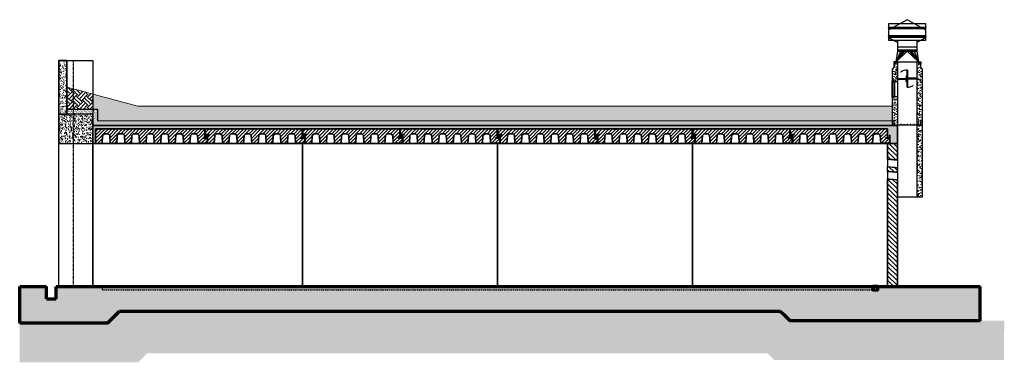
# Model space of a CAD drawing. Header units: inches. Extents: x -1088 to 2672, y -855 to 398.
# Tile 3 of 5: x -18 to 1194, y -93 to 328. Entities that reach past the tile are written whole.
import ezdxf

# ---------------------------------------------------------------- set-up
doc = ezdxf.new("R2010")
doc.units = ezdxf.units.IN
doc.header["$MEASUREMENT"] = 0
doc.linetypes.add('Dash', pattern=[0.25, 0.125, -0.125])
doc.linetypes.add('HIDDEN2', pattern=[0.1875, 0.125, -0.0625])
for name, color, linetype in [('M-DETL-HVY', 4, 'Continuous'), ('M-DETL-LIGHT', 8, 'Continuous'), ('M-DETL-MEDM', 3, 'Continuous'), ('M-DETL-PATT', 1, 'Continuous'), ('S-BEAM-CONC', 13, 'Continuous'), ('S-COLS-CONC', 13, 'Continuous'), ('S-CONC-PATT', 8, 'Continuous'), ('S-EARTH', 8, 'Continuous'), ('S-FLOR-HDLN', 1, 'HIDDEN2'), ('S-GRVL', 8, 'Continuous'), ('S-WALL-HDLN', 1, 'Dash')]:
    doc.layers.add(name, color=color, linetype=linetype)
doc.layers.add('M-SECT-PATT', color=9, linetype='Continuous', lineweight=18, true_color=0x808080)
for name, color, linetype, lineweight in [('S-FLOR-FTPT', 4, 'Continuous', 70), ('S-ROOF-OTLN', 3, 'Continuous', 35), ('S-ROOF-PATT', 8, 'Continuous', 18), ('S-WALL-FULL-EXTR', 4, 'Continuous', 35), ('S-WALL-PATT', 8, 'Continuous', 18), ('S-WALL-PCST', 4, 'Continuous', 35)]:
    doc.layers.add(name, color=color, linetype=linetype, lineweight=lineweight)
pattern_1 = [(50, (-1094.6906, 5609.4395), (7.172602, -0.6275213), [0.75, -8.25]), (355, (-1094.6906, 5609.4395), (-1.387513, 7.521921), [0.6, -6.6]), (100.45144, (-1094.093, 5609.387), (5.7850885, 6.8944), [0.637402, -7.011421]), (46.1842, (-1094.691, 5611.4395), (10.672413, -1.655193), [1.125, -12.375]), (96.63564, (-1093.801, 5611.302), (9.34662, 9.741186), [0.956103, -10.517138]), (351.18416, (-1094.691, 5611.44), (9.34662, 9.741186), [0.9, -9.9]), (21, (-1093.6906, 5610.9395), (5.9690705, -4.026189), [0.75, -8.25]), (326, (-1093.6906, 5610.9395), (2.433153, 7.2515), [0.6, -6.6]), (71.45144, (-1093.193, 5610.604), (8.402224, 3.2253115), [0.637402, -7.011421]), (37.5, (-1094.6906, 5609.4395), (0.1215986, 3.3289385), [0, -6.52, 0, -6.7, 0, -6.625]), (7.5, (-1094.6906, 5609.4395), (2.6306954, 3.9441171), [0, -3.82, 0, -6.37, 0, -2.525]), (327.5, (-1096.9206, 5609.4395), (5.3382244, -0.2255487), [0, -2.5, 0, -7.8, 0, -10.35]), (317.5, (-1097.9206, 5609.4395), (5.8318617, 1.00105), [0, -3.25, 0, -5.18, 0, -7.35])]
pattern_2 = [(50, (0, 0), (7.172602, -0.62752), [0.75, -8.25]), (355, (0, 0), (-1.387513, 7.52192), [0.6, -6.6]), (100.45144, (0.598, -0.052), (5.78509, 6.8944), [0.6374, -7.01142]), (46.1842, (0, 2), (10.672413, -1.65519), [1.125, -12.375]), (96.6356, (0.889, 1.862), (9.34662, 9.74119), [0.9561, -10.51714]), (351.1842, (0, 2), (9.34662, 9.74119), [0.9, -9.9]), (21, (1, 1.5), (5.96907, -4.02619), [0.75, -8.25]), (326, (1, 1.5), (2.433153, 7.2515), [0.6, -6.6]), (71.45144, (1.4974, 1.1645), (8.402224, 3.22531), [0.6374, -7.01142]), (37.5, (0, 0), (0.1215986, 3.3289385), [0, -6.52, 0, -6.7, 0, -6.625]), (7.5, (0, 0), (2.630695, 3.944117), [0, -3.82, 0, -6.37, 0, -2.525]), (327.5, (-2.23, 0), (5.3382244, -0.225549), [0, -2.5, 0, -7.8, 0, -10.35]), (317.5, (-3.23, 0), (5.831862, 1.00105), [0, -3.25, 0, -5.18, 0, -7.35])]

# ---------------------------------------------------------------- blocks, each defined once
blk = doc.blocks.new('Roof Section 1')
at = {"layer": 'S-ROOF-OTLN'}
h = blk.add_hatch(dxfattribs=at)
h.set_pattern_fill('ANSI31', color=8, scale=24)
h.set_pattern_definition([(45, (-485.7646, 320.3283), (-2.12132, 2.12132), [])])
edge = h.paths.add_edge_path()
edge.add_line((119.4, 0), (0, 0))
edge.add_line((0, 0), (0, -6.8))
edge.add_line((0, -6.8), (5, -6.8))
edge.add_line((5, -6.8), (5, -6.9))
edge.add_arc((4.8, -6.9), 0.25, -90, 0, ccw=False)
edge.add_line((4.8, -7.1), (3, -7.1))
edge.add_line((3, -7.1), (3, -18))
edge.add_line((3, -18), (11.2, -18))
edge.add_line((11.2, -18), (11.8, -8.1))
edge.add_line((11.8, -8.1), (13.9, -6))
edge.add_line((13.9, -6), (18.6, -6))
edge.add_line((18.6, -6), (20.7, -8.1))
edge.add_line((20.7, -8.1), (21.2, -18))
edge.add_line((21.2, -18), (29.2, -18))
edge.add_line((29.2, -18), (29.8, -8.1))
edge.add_line((29.8, -8.1), (31.9, -6))
edge.add_line((31.9, -6), (36.6, -6))
edge.add_line((36.6, -6), (38.7, -8.1))
edge.add_line((38.7, -8.1), (39.2, -18))
edge.add_line((39.2, -18), (47.2, -18))
edge.add_line((47.2, -18), (47.8, -8.1))
edge.add_line((47.8, -8.1), (49.9, -6))
edge.add_line((49.9, -6), (54.6, -6))
edge.add_line((54.6, -6), (56.7, -8.1))
edge.add_line((56.7, -8.1), (57.2, -18))
edge.add_line((57.2, -18), (65.2, -18))
edge.add_line((65.2, -18), (65.8, -8.1))
edge.add_line((65.8, -8.1), (67.9, -6))
edge.add_line((67.9, -6), (72.6, -6))
edge.add_line((72.6, -6), (74.7, -8.1))
edge.add_line((74.7, -8.1), (75.2, -18))
edge.add_line((75.2, -18), (83.2, -18))
edge.add_line((83.2, -18), (83.8, -8.1))
edge.add_line((83.8, -8.1), (85.9, -6))
edge.add_line((85.9, -6), (90.6, -6))
edge.add_line((90.6, -6), (92.7, -8.1))
edge.add_line((92.7, -8.1), (93.2, -18))
edge.add_line((93.2, -18), (101.2, -18))
edge.add_line((101.2, -18), (101.8, -8.1))
edge.add_line((101.8, -8.1), (103.9, -6))
edge.add_line((103.9, -6), (108.6, -6))
edge.add_line((108.6, -6), (110.7, -8.1))
edge.add_line((110.7, -8.1), (111.2, -18))
edge.add_line((111.2, -18), (112, -18))
edge.add_line((112, -18), (112, -17.5))
edge.add_line((112, -17.5), (122.4, -17.5))
edge.add_line((122.4, -17.5), (122.4, -11.2))
edge.add_line((122.4, -11.2), (117.4, -11.2))
edge.add_line((117.4, -11.2), (117.4, -11.1))
edge.add_arc((117.6, -11.1), 0.25, 90, 180, ccw=False)
edge.add_line((117.6, -10.9), (119.4, -10.9))
edge.add_line((119.4, -10.9), (119.4, 0))
for p, q in [((119.4, 0), (0, 0)), ((0, 0), (0, -10.2)), ((119.4, -10.9), (119.4, 0)), ((3, -7.1), (3, -18)), ((122.4, -7.8), (122.4, -18)), ((11.2, -18), (3, -18)), ((29.2, -18), (21.2, -18)), ((47.2, -18), (39.2, -18)), ((65.2, -18), (57.2, -18)), ((83.2, -18), (75.2, -18)), ((101.2, -18), (93.2, -18)), ((122.4, -18), (111.2, -18))]:
    blk.add_line(p, q, dxfattribs=at)
at = {"layer": 'S-ROOF-OTLN', "color": 8}
blk.add_lwpolyline([(0, 0), (1.4, -0.2), (3.2, 0), (4.7, -0.2), (6.7, 0), (8.1, -0.2), (10.1, 0), (11.5, -0.2), (13.3, 0), (14.3, -0.2), (15.9, 0), (17.3, -0.2), (18.9, 0), (20.6, -0.2), (22.2, 0), (23.4, -0.2), (25.1, 0), (26.5, -0.2), (28, 0), (29.4, -0.2), (31.1, 0), (32.5, -0.2), (34.3, 0), (35.8, -0.2), (37.1, 0), (38.8, -0.2), (40.3, 0), (41.8, -0.2), (43.5, 0), (44.7, -0.2), (46.2, 0), (47.7, -0.2), (49.3, 0), (50.9, -0.2), (52.5, 0), (54.2, -0.2), (55.7, 0), (57.3, -0.2), (59, 0), (60.6, -0.2), (62.2, 0), (63.7, -0.2), (65.2, 0), (66.8, -0.2), (68, 0), (69.7, -0.2), (71.2, 0), (72.7, -0.2), (74.4, 0), (75.7, -0.2), (77.2, 0), (79, -0.2), (80.4, 0), (82.1, -0.2), (83.5, 0), (85, -0.2), (86.4, 0), (88.1, -0.2), (89.3, 0), (90.9, -0.2), (92.5, 0), (94.2, -0.2), (95.6, 0), (97.1, -0.2), (98.1, 0), (100, -0.2), (101.3, 0), (103.3, -0.2), (104.8, 0), (106.8, -0.2), (108.3, 0), (110.1, -0.2), (111.5, 0), (112.9, -0.2), (114.6, 0), (116.2, -0.2), (118.2, 0), (119.4, 0)], dxfattribs=at)
at = {"layer": 'S-ROOF-OTLN'}
for points in [[(5, -6.8), (5, -6.9, -0.414214), (4.8, -7.1), (0.8, -7.1, 0.414214), (0.4, -7.5), (0.4, -10, -0.414214), (0.1, -10.2), (0, -10.2), (0, -6.8)], [(117.4, -11.2), (117.4, -11.1, -0.414214), (117.6, -10.9), (121.6, -10.9, 0.414214), (122, -10.5), (122, -8, -0.414214), (122.2, -7.8), (122.4, -7.8), (122.4, -11.2)]]:
    blk.add_lwpolyline(points, format="xyb", close=True, dxfattribs=at)
for points in [[(11.2, -18), (11.8, -8.1), (13.9, -6), (18.6, -6), (20.7, -8.1), (21.2, -18)], [(29.2, -18), (29.8, -8.1), (31.9, -6), (36.6, -6), (38.7, -8.1), (39.2, -18)], [(47.2, -18), (47.8, -8.1), (49.9, -6), (54.6, -6), (56.7, -8.1), (57.2, -18)], [(65.2, -18), (65.8, -8.1), (67.9, -6), (72.6, -6), (74.7, -8.1), (75.2, -18)], [(83.2, -18), (83.8, -8.1), (85.9, -6), (90.6, -6), (92.7, -8.1), (93.2, -18)], [(101.2, -18), (101.8, -8.1), (103.9, -6), (108.6, -6), (110.7, -8.1), (111.2, -18)]]:
    blk.add_lwpolyline(points, dxfattribs=at)
blk.add_lwpolyline([(112, -18), (122.4, -18), (122.4, -17.5), (112, -17.5)], close=True, dxfattribs=at)
blk = doc.blocks.new('Roof Section 2')
at = {"layer": 'S-ROOF-OTLN'}
h = blk.add_hatch(dxfattribs=at)
h.set_pattern_fill('ANSI31', color=8, scale=24)
h.set_pattern_definition([(45, (-333.9658, 320.1425), (-2.12132, 2.12132), [])])
edge = h.paths.add_edge_path()
edge.add_line((134.4, 0), (0, 0))
edge.add_line((0, 0), (0, -18))
edge.add_line((0, -18), (8.2, -18))
edge.add_line((8.2, -18), (8.8, -8.1))
edge.add_line((8.8, -8.1), (10.9, -6))
edge.add_line((10.9, -6), (15.6, -6))
edge.add_line((15.6, -6), (17.7, -8.1))
edge.add_line((17.7, -8.1), (18.2, -18))
edge.add_line((18.2, -18), (26.2, -18))
edge.add_line((26.2, -18), (26.8, -8.1))
edge.add_line((26.8, -8.1), (28.9, -6))
edge.add_line((28.9, -6), (33.6, -6))
edge.add_line((33.6, -6), (35.7, -8.1))
edge.add_line((35.7, -8.1), (36.2, -18))
edge.add_line((36.2, -18), (44.2, -18))
edge.add_line((44.2, -18), (44.8, -8.1))
edge.add_line((44.8, -8.1), (46.9, -6))
edge.add_line((46.9, -6), (51.6, -6))
edge.add_line((51.6, -6), (53.7, -8.1))
edge.add_line((53.7, -8.1), (54.2, -18))
edge.add_line((54.2, -18), (62.2, -18))
edge.add_line((62.2, -18), (62.8, -8.1))
edge.add_line((62.8, -8.1), (64.9, -6))
edge.add_line((64.9, -6), (69.6, -6))
edge.add_line((69.6, -6), (71.7, -8.1))
edge.add_line((71.7, -8.1), (72.2, -18))
edge.add_line((72.2, -18), (80.2, -18))
edge.add_line((80.2, -18), (80.8, -8.1))
edge.add_line((80.8, -8.1), (82.9, -6))
edge.add_line((82.9, -6), (87.6, -6))
edge.add_line((87.6, -6), (89.7, -8.1))
edge.add_line((89.7, -8.1), (90.2, -18))
edge.add_line((90.2, -18), (98.2, -18))
edge.add_line((98.2, -18), (98.8, -8.1))
edge.add_line((98.8, -8.1), (100.9, -6))
edge.add_line((100.9, -6), (105.6, -6))
edge.add_line((105.6, -6), (107.7, -8.1))
edge.add_line((107.7, -8.1), (108.2, -18))
edge.add_line((108.2, -18), (116.2, -18))
edge.add_line((116.2, -18), (116.8, -8.1))
edge.add_line((116.8, -8.1), (118.9, -6))
edge.add_line((118.9, -6), (123.6, -6))
edge.add_line((123.6, -6), (125.7, -8.1))
edge.add_line((125.7, -8.1), (126.2, -18))
edge.add_line((126.2, -18), (127, -18))
edge.add_line((127, -18), (127, -17.5))
edge.add_line((127, -17.5), (137.4, -17.5))
edge.add_line((137.4, -17.5), (137.4, -11.2))
edge.add_line((137.4, -11.2), (132.4, -11.2))
edge.add_line((132.4, -11.2), (132.4, -11.1))
edge.add_arc((132.6, -11.1), 0.25, 90, 180, ccw=False)
edge.add_line((132.6, -10.9), (134.4, -10.9))
edge.add_line((134.4, -10.9), (134.4, 0))
for p, q in [((134.4, 0), (0, 0)), ((0, 0), (0, -18)), ((134.4, -10.9), (134.4, 0)), ((137.4, -7.8), (137.4, -18)), ((0, -18), (8.2, -18)), ((18.2, -18), (26.2, -18)), ((36.2, -18), (44.2, -18)), ((54.2, -18), (62.2, -18)), ((72.2, -18), (80.2, -18)), ((90.2, -18), (98.2, -18)), ((108.2, -18), (116.2, -18)), ((126.2, -18), (137.4, -18))]:
    blk.add_line(p, q, dxfattribs=at)
at = {"layer": 'S-ROOF-OTLN', "color": 8}
blk.add_lwpolyline([(0, 0), (1.4, -0.2), (3.5, 0), (4.8, -0.2), (6.6, 0), (7.6, -0.2), (9.2, 0), (10.6, -0.2), (12.2, 0), (13.9, -0.2), (15.5, 0), (16.7, -0.2), (18.4, 0), (19.8, -0.2), (21.3, 0), (22.7, -0.2), (24.4, 0), (25.8, -0.2), (27.6, 0), (29.1, -0.2), (31.1, 0), (32.4, -0.2), (34.3, 0), (35.2, -0.2), (36.8, 0), (38.2, -0.2), (39.9, 0), (41.5, -0.2), (43.1, 0), (44.3, -0.2), (46, 0), (47.4, -0.2), (48.9, 0), (50.3, -0.2), (52, 0), (53.4, -0.2), (55.2, 0), (56.7, -0.2), (58.7, 0), (60.1, -0.2), (61.9, 0), (62.9, -0.2), (64.4, 0), (65.9, -0.2), (67.5, 0), (69.1, -0.2), (70.7, 0), (72, -0.2), (73.6, 0), (75, -0.2), (76.5, 0), (78, -0.2), (79.6, 0), (81, -0.2), (82.8, 0), (84.3, -0.2), (86.3, 0), (87.7, -0.2), (89.5, 0), (90.5, -0.2), (92, 0), (93.5, -0.2), (95.1, 0), (96.7, -0.2), (98.3, 0), (99.6, -0.2), (101.2, 0), (102.7, -0.2), (104.2, 0), (105.6, -0.2), (107.3, 0), (108.7, -0.2), (110.5, 0), (111.9, -0.2), (113.9, 0), (115.3, -0.2), (117.1, 0), (118.1, -0.2), (119.6, 0), (121.1, -0.2), (122.7, 0), (124.4, -0.2), (125.9, 0), (127.2, -0.2), (128.9, 0), (130.3, -0.2), (131.8, 0), (133.2, -0.2), (134.4, 0)], dxfattribs=at)
at = {"layer": 'S-ROOF-OTLN'}
for points in [[(8.2, -18), (8.8, -8.1), (10.9, -6), (15.6, -6), (17.7, -8.1), (18.2, -18)], [(26.2, -18), (26.8, -8.1), (28.9, -6), (33.6, -6), (35.7, -8.1), (36.2, -18)], [(44.2, -18), (44.8, -8.1), (46.9, -6), (51.6, -6), (53.7, -8.1), (54.2, -18)], [(62.2, -18), (62.8, -8.1), (64.9, -6), (69.6, -6), (71.7, -8.1), (72.2, -18)], [(80.2, -18), (80.8, -8.1), (82.9, -6), (87.6, -6), (89.7, -8.1), (90.2, -18)], [(98.2, -18), (98.8, -8.1), (100.9, -6), (105.6, -6), (107.7, -8.1), (108.2, -18)], [(116.2, -18), (116.8, -8.1), (118.9, -6), (123.6, -6), (125.7, -8.1), (126.2, -18)]]:
    blk.add_lwpolyline(points, dxfattribs=at)
blk.add_lwpolyline([(132.4, -11.2), (132.4, -11.1, -0.414214), (132.6, -10.9), (136.6, -10.9, 0.414214), (137, -10.5), (137, -8, -0.414214), (137.2, -7.8), (137.4, -7.8), (137.4, -11.2)], format="xyb", close=True, dxfattribs=at)
blk.add_lwpolyline([(127, -18), (137.4, -18), (137.4, -17.5), (127, -17.5)], close=True, dxfattribs=at)

msp = doc.modelspace()

# ---------------------------------------------------------------- hatches: boundary and pattern name
at = {"layer": 'M-DETL-HVY'}
for points in [[(1066.4, 199.4), (1066.4, 199.4), (1066.4, 199.5), (1066.3, 199.5), (1066.3, 199.5), (1066.3, 199.6), (1066.3, 199.6), (1066.3, 199.6), (1066.3, 199.7), (1066.3, 199.7), (1066.4, 199.7), (1066.4, 199.8), (1066.4, 199.8), (1066.5, 199.8), (1066.5, 199.7), (1066.6, 199.7), (1066.6, 199.7), (1066.6, 199.6), (1066.6, 199.6), (1066.6, 199.6), (1066.6, 199.5), (1066.6, 199.5), (1066.5, 199.5), (1066.5, 199.4)], [(1070.4, 199.4), (1070.4, 199.4), (1070.4, 199.5), (1070.3, 199.5), (1070.3, 199.5), (1070.3, 199.6), (1070.3, 199.6), (1070.3, 199.6), (1070.3, 199.7), (1070.3, 199.7), (1070.4, 199.7), (1070.4, 199.8), (1070.4, 199.8), (1070.5, 199.8), (1070.5, 199.7), (1070.6, 199.7), (1070.6, 199.7), (1070.6, 199.6), (1070.6, 199.6), (1070.6, 199.6), (1070.6, 199.5), (1070.6, 199.5), (1070.5, 199.5), (1070.5, 199.4)], [(1074.4, 199.4), (1074.4, 199.4), (1074.4, 199.5), (1074.3, 199.5), (1074.3, 199.5), (1074.3, 199.6), (1074.3, 199.6), (1074.3, 199.6), (1074.3, 199.7), (1074.3, 199.7), (1074.4, 199.7), (1074.4, 199.8), (1074.4, 199.8), (1074.5, 199.8), (1074.5, 199.7), (1074.6, 199.7), (1074.6, 199.7), (1074.6, 199.6), (1074.6, 199.6), (1074.6, 199.6), (1074.6, 199.5), (1074.6, 199.5), (1074.5, 199.5), (1074.5, 199.4)], [(1078.4, 199.4), (1078.4, 199.4), (1078.4, 199.5), (1078.3, 199.5), (1078.3, 199.5), (1078.3, 199.6), (1078.3, 199.6), (1078.3, 199.6), (1078.3, 199.7), (1078.3, 199.7), (1078.4, 199.7), (1078.4, 199.8), (1078.4, 199.8), (1078.5, 199.8), (1078.5, 199.7), (1078.6, 199.7), (1078.6, 199.7), (1078.6, 199.6), (1078.6, 199.6), (1078.6, 199.6), (1078.6, 199.5), (1078.6, 199.5), (1078.5, 199.5), (1078.5, 199.4)], [(1082.4, 199.4), (1082.4, 199.4), (1082.4, 199.5), (1082.3, 199.5), (1082.3, 199.5), (1082.3, 199.6), (1082.3, 199.6), (1082.3, 199.6), (1082.3, 199.7), (1082.3, 199.7), (1082.4, 199.7), (1082.4, 199.8), (1082.4, 199.8), (1082.5, 199.8), (1082.5, 199.7), (1082.6, 199.7), (1082.6, 199.7), (1082.6, 199.6), (1082.6, 199.6), (1082.6, 199.6), (1082.6, 199.5), (1082.6, 199.5), (1082.5, 199.5), (1082.5, 199.4)]]:
    msp.add_hatch(color=256, dxfattribs=at).paths.add_polyline_path(points)
at = {"layer": 'M-DETL-LIGHT'}
for points in [[(1064.9, 262.7), (1066.1, 264.2), (1066.6, 263.6)], [(1081.8, 247.1), (1081.2, 247.8), (1082.9, 248.7)]]:
    msp.add_hatch(color=256, dxfattribs=at).paths.add_polyline_path(points)
at = {"layer": 'M-DETL-PATT', "lineweight": -3}
h = msp.add_hatch(dxfattribs=at)
h.set_pattern_fill('FP_1', color=8, angle=5, style=0, pattern_type=2)
h.set_pattern_definition([(140, (-828.1787, -361.8137), (-0.160696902, -0.19151111), [])])
h.paths.add_polyline_path([(1050, 156.6), (1050, 156.8), (1056, 156.3), (1056.3, 156.3), (1062, 155.8), (1062, 155.5), (1054.8, 156.1)])
h = msp.add_hatch(dxfattribs=at)
h.set_pattern_fill('FP_1', color=8, angle=5, style=0, pattern_type=2)
h.set_pattern_definition([(140, (-828.1787, -371.06465), (-0.160696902, -0.19151111), [])])
h.paths.add_polyline_path([(1050, 147.3), (1050, 147.6), (1056, 147), (1056.3, 147), (1062, 146.5), (1062, 146.3), (1054.8, 146.9)])
h = msp.add_hatch(dxfattribs=at)
h.set_pattern_fill('FP_1', color=8, angle=5, style=0, pattern_type=2)
h.set_pattern_definition([(140, (-828.1787, -376.81265), (-0.160696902, -0.19151111), [])])
h.paths.add_polyline_path([(1050, 141.6), (1050, 141.8), (1056, 141.3), (1056.3, 141.3), (1062, 140.8), (1062, 140.5), (1054.8, 141.1)])
h = msp.add_hatch(dxfattribs=at)
h.set_pattern_fill('FP_1', color=8, angle=5, style=0, pattern_type=2)
h.set_pattern_definition([(140, (-828.1787, -386.0636), (-0.160696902, -0.19151111), [])])
h.paths.add_polyline_path([(1050, 132.3), (1050, 132.6), (1056, 132), (1056.3, 132), (1062, 131.5), (1062, 131.3), (1054.8, 131.9)])
at = {"layer": 'M-SECT-PATT'}
h = msp.add_hatch(dxfattribs=at)
h.set_pattern_fill('AR-CONC', color=8)
h.set_pattern_definition(pattern_2)
h.paths.add_polyline_path([(1062, 252), (1056, 252), (1056, 268), (1058.2, 270), (1058.2, 276), (1062, 276)])
h = msp.add_hatch(dxfattribs=at)
h.set_pattern_fill('AR-CONC', color=8)
h.set_pattern_definition(pattern_2)
edge = h.paths.add_edge_path()
edge.add_line((1092.4, 267.9), (1092.4, 110))
edge.add_line((1092.4, 110), (1086.4, 110))
edge.add_line((1086.4, 110), (1086.4, 276))
edge.add_line((1090.4, 276), (1086.4, 276))
edge.add_line((1090.4, 273.4), (1090.4, 276))
edge.add_line((1090.4, 273.4), (1090.4, 270))
edge.add_line((1090.4, 270), (1092.4, 267.9))
h = msp.add_hatch(dxfattribs=at)
h.set_pattern_fill('AR-CONC', color=8)
h.set_pattern_definition(pattern_2)
h.paths.add_polyline_path([(1062, 198), (1056, 198), (1056, 234), (1062, 234)])
at = {"layer": 'S-BEAM-CONC'}
h = msp.add_hatch(dxfattribs=at)
h.set_pattern_fill('AR-CONC', color=8)
h.set_pattern_definition(pattern_1)
h.paths.add_polyline_path([(30, 176), (72, 176), (72, 212), (30, 212)])
at = {"layer": 'S-CONC-PATT'}
h = msp.add_hatch(dxfattribs=at)
h.set_pattern_fill('AR-CONC', color=8)
h.set_pattern_definition(pattern_2)
h.paths.add_polyline_path([(1164, 0), (1038, 0), (1038, -4), (1032, -4), (1032, 0), (930, 0), (930, -42), (1164, -42)])
h.paths.add_polyline_path([(930, 0), (342, 0), (330, 0), (108, 0), (90, 0), (27, 0), (27, -15), (26.5, -15), (15, -15), (15, -15), (15, 0), (-18, 0), (-18, -30), (-18, -45), (108, -45), (123, -30), (918, -30), (922, -34), (930, -42)])
at = {"layer": 'S-EARTH'}
h = msp.add_hatch(dxfattribs=at)
h.set_pattern_fill('EARTH', color=8, scale=36, angle=45, style=0)
h.set_pattern_definition([(45, (-18, 0), (0, 12.72792), [9, -9]), (45, (-20.3865, 2.3865), (0, 12.72792), [9, -9]), (45, (-22.773, 4.773), (0, 12.72792), [9, -9]), (135, (-22.773, 6.364), (-12.72792, 2e-15), [9, -9]), (135, (-20.3865, 8.75), (-12.72792, 2e-15), [9, -9]), (135, (-18, 11.137), (-12.72792, 2e-15), [9, -9])])
h.paths.add_polyline_path([(72, 236.8), (40, 245.4), (40, 218), (72, 218)])
h = msp.add_hatch(dxfattribs=at)
h.set_pattern_fill('EARTH', color=8, scale=36, angle=45, style=0)
h.paths.add_polyline_path([(1056, 222), (127.4, 222), (72, 236.8), (72, 218), (78, 218), (78, 204), (1056, 204)])
h = msp.add_hatch(dxfattribs=at)
h.set_pattern_fill('EARTH', color=256, scale=64, angle=45)
h.set_pattern_definition([(45, (5e-13, 79.221), (0, 22.62742), [16, -16]), (45, (-4.243, 83.464), (0, 22.62742), [16, -16]), (45, (-8.485, 87.706), (0, 22.62742), [16, -16]), (135, (-8.485, 90.535), (-22.62742, 2e-15), [16, -16]), (135, (-4.243, 94.778), (-22.62742, 2e-15), [16, -16]), (135, (5e-13, 99.02), (-22.62742, 2e-15), [16, -16])])
h.paths.add_polyline_path([(1193.4, -54), (925, -54), (917, -46), (124, -46), (113, -57), (-18, -57), (-18, -93), (127.9, -93), (138.9, -82), (902.1, -82), (910.1, -90), (1193.4, -90)])
at = {"layer": 'S-GRVL'}
h = msp.add_hatch(dxfattribs=at)
h.set_pattern_fill('GRAVEL', color=256, scale=18, angle=45)
h.set_pattern_definition([(273.01279, (-3.5638, 101.1132), (12.727922, -216.374675), [2.42165, -239.74358]), (229.96974, (-3.4365, 98.6949), (140.0071427, 165.4629868), [4.15562, -411.40665]), (177.51045, (-6.1094, 95.5129), (267.2863633, -12.7279221), [2.93018, -290.08859]), (312.27369, (-7.8913, 87.367), (-241.83051917, 267.2863633), [3.78428, -374.64404]), (337.833654, (-5.3457, 84.5669), (-216.37467504, 89.0954544), [3.7108, -367.36872]), (42.27369, (-1.9092, 83.1668), (-267.2863633, -241.83051917), [3.78428, -374.64404]), (82.69424, (0.89095, 85.7124), (-38.1837662, -292.7422074), [5.00452, -495.44727]), (117.25533, (1.52735, 90.6763), (-190.91883092, 369.10973978), [4.72478, -467.75379]), (166.429566, (-0.6364, 94.8765), (-267.2863633, 63.6396103), [3.7971, -375.91332]), (220.23636, (-4.3275, 95.7675), (152.7350647, 127.2792206), [4.33498, -212.41373]), (267.39744, (-7.63675, 92.9673), (-12.72792206, -292.7422074), [5.60606, -555.00075]), (183.81407, (4.8366, 99.8404), (-165.4629868, -12.727922), [1.91342, -189.4292]), (216.469234, (2.9274, 99.7131), (190.9188309, 140.0071427), [3.64027, -360.3872]), (270, (5e-13, 97.55), (12.72792, -12.72792), [2.54558, -22.91027]), (248.1986, (-2.4183, 98.1858), (38.183766, 89.0954544), [1.37084, -135.71307]), (336.8014, (-2.9274, 96.913), (-50.911688, 25.455844), [1.93865, -94.99431]), (75.96376, (-1.1455, 96.1493), (12.727922, 63.63961), [3.14872, -101.8084]), (206.56505, (-0.382, 99.204), (38.183766, 12.727922), [2.27684, -54.64416]), (61.38954, (-10.3096, 89.5308), (89.0954544, 165.4629868), [3.1896, -315.77121]), (115.34618, (-8.7823, 92.3309), (89.0954544, -190.9188309), [2.6759, -264.91334]), (338.1986, (-2.9274, 101.7496), (-89.0954544, 38.183766), [2.74167, -134.34225]), (28.61046, (-0.3818, 100.7314), (-165.4629868, -89.0954544), [3.1896, -315.77121]), (24.44395, (-2.4183, 81.6395), (-89.0954544, -38.183766), [3.07584, -150.71623]), (339.77514, (0.3818, 82.9123), (-203.646753, 76.3675324), [2.5772, -255.14358]), (111.8014, (9.9278, 89.149), (-38.183766, 89.0954544), [2.74167, -134.34225]), (62.35402, (8.9095, 91.6945), (-114.5512986, -216.374675), [3.01736, -298.71763]), (114.44395, (3.691, 82.9123), (38.183766, -89.0954544), [1.53792, -152.25415]), (146.30993, (9.164, 88.3853), (-63.63961, 38.183766), [0.91782, -90.86453]), (210.96376, (8.4004, 88.8944), (50.911688, 25.455844), [3.7108, -70.5051]), (231.00901, (5.21845, 86.9852), (114.55129855, 140.0071427), [3.4389, -340.45062]), (348.69007, (5e-13, 95.004), (-38.183766, 12.727922), [2.596, -62.30393]), (38.157227, (2.5456, 94.4947), (241.83051917, 190.9188309), [4.5323, -448.69613]), (105.9454, (6.1094, 97.2948), (38.1837662, -140.0071427), [1.8532, -183.46813]), (135, (5.6, 99.077), (-25.45584, 4e-15), [1.08, -16.92]), (165.25644, (4.582, 87.1125), (140.0071427, -38.1837662), [2.50063, -247.56336]), (93.01279, (2.1637, 87.7489), (-12.727922, 216.374675), [4.8433, -237.32194]), (45, (1.91, 92.585), (0, 25.45584), [4.68, -13.32]), (10.30485, (5.2184, 95.8947), (216.374675, 38.1837662), [2.84605, -281.75894]), (299.0546, (8.0186, 96.4039), (38.183766, -63.6396103), [2.62084, -128.42114]), (252.645975, (9.2914, 94.1128), (-114.55129855, -369.1097398), [4.26717, -422.45054]), (220.42608, (8.0186, 90.0399), (-178.19090886, -152.73506474), [4.51438, -446.92332])])
h.paths.add_polyline_path([(1193.6, -42), (930, -42), (918, -30), (123, -30), (108, -45), (-18, -45), (-18, -57), (113, -57), (124, -46), (917, -46), (925, -54), (1193.6, -54)])
at = {"layer": 'S-ROOF-PATT'}
h = msp.add_hatch(dxfattribs=at)
h.set_pattern_fill('AR-SAND', color=8, style=0)
h.set_pattern_definition([(37.5, (-18, 0), (-0.062993, 1.926824), [0, -1.52, 0, -1.7, 0, -1.625]), (7.5, (-18, 0), (1.769777, 2.822146), [0, -0.82, 0, -1.37, 0, -0.525]), (327.5, (-19.23, 0), (3.114142, 0.005659), [0, -0.5, 0, -1.8, 0, -2.35]), (317.5, (-19.23, 0), (3.006127, 0.877676), [0, -0.25, 0, -1.18, 0, -1.35])])
h.paths.add_polyline_path([(78, 218), (72, 218), (72, 204), (78, 204)])
h.paths.add_polyline_path([(72, 218), (40, 218), (40, 212), (72, 212)])
h = msp.add_hatch(dxfattribs=at)
h.set_pattern_fill('AR-SAND', color=8, style=0)
h.set_pattern_definition([(37.5, (90, -1200), (-0.0629934, 1.9268238), [0, -1.52, 0, -1.7, 0, -1.625]), (7.5, (90, -1200), (1.7697767, 2.822146), [0, -0.82, 0, -1.37, 0, -0.525]), (327.5, (88.77, -1200), (3.1141419, 0.005659), [0, -0.5, 0, -1.8, 0, -2.35]), (317.5, (88.77, -1200), (3.0061266, 0.8776756), [0, -0.25, 0, -1.18, 0, -1.35])])
h.paths.add_polyline_path([(1056, 204), (72, 204), (72, 198), (1056, 198)])
h = msp.add_hatch(dxfattribs=at)
h.set_pattern_fill('AR-CONC', color=8, style=0)
h.set_pattern_definition([(50, (0, 0), (7.172602, -0.62752), [0.75, -8.25]), (355, (0, 0), (-1.387513, 7.52192), [0.6, -6.6]), (100.45144, (0.598, -0.052), (5.78509, 6.8944), [0.6374, -7.01142]), (46.1842, (0, 2), (10.67241, -1.65519), [1.125, -12.375]), (96.6356, (0.889, 1.862), (9.34662, 9.74119), [0.9561, -10.51714]), (351.1842, (0, 2), (9.34662, 9.74119), [0.9, -9.9]), (21, (1, 1.5), (5.96907, -4.02619), [0.75, -8.25]), (326, (1, 1.5), (2.433153, 7.2515), [0.6, -6.6]), (71.45144, (1.4974, 1.1645), (8.402224, 3.22531), [0.6374, -7.01142]), (37.5, (0, 0), (0.1215986, 3.3289385), [0, -6.52, 0, -6.7, 0, -6.625]), (7.5, (0, 0), (2.630695, 3.944117), [0, -3.82, 0, -6.37, 0, -2.525]), (327.5, (-2.23, 0), (5.3382244, -0.225549), [0, -2.5, 0, -7.8, 0, -10.35]), (317.5, (-3.23, 0), (5.831862, 1.00105), [0, -3.25, 0, -5.18, 0, -7.35])])
edge = h.paths.add_edge_path()
edge.add_line((75.3, 194), (214.5, 194))
edge.add_line((214.5, 194), (333.9, 194))
edge.add_line((333.9, 194), (453.2, 194))
edge.add_line((453.2, 194), (572.6, 194))
edge.add_line((572.6, 194), (692, 194))
edge.add_line((692, 194), (811.4, 194))
edge.add_line((811.4, 194), (930.7, 194))
edge.add_line((930.7, 194), (1049.7, 194))
edge.add_line((1049.7, 194), (1049.7, 183.1))
edge.add_line((1049.7, 183.1), (1051.9, 183.1))
edge.add_arc((1051.9, 183.5), 0.375, 270, 360)
edge.add_line((1052.3, 183.5), (1052.3, 186))
edge.add_arc((1052.6, 186), 0.25, 90, 180, ccw=False)
edge.add_line((1052.6, 186.2), (1052.7, 186.2))
edge.add_line((1052.7, 186.2), (1052.7, 182.8))
edge.add_line((1052.7, 182.8), (1052.7, 176))
edge.add_line((1052.7, 176), (1062, 176))
edge.add_line((1062, 176), (1062, 198))
edge.add_line((1062, 198), (72, 198))
edge.add_line((72, 198), (72, 176))
edge.add_line((72, 176), (75.3, 176))
edge.add_line((75.3, 176), (75.3, 194))
h = msp.add_hatch(dxfattribs=at)
h.set_pattern_fill('ANSI31', color=256, scale=32, angle=90)
h.paths.add_polyline_path([(1050, 156.8), (1062, 155.8), (1062, 176), (1050, 176)])
h = msp.add_hatch(dxfattribs=at)
h.set_pattern_fill('ANSI31', color=256, scale=32, angle=90)
h.paths.add_polyline_path([(1050, 141.8), (1050, 147.3), (1062, 146.3), (1062, 140.8)])
h = msp.add_hatch(dxfattribs=at)
h.set_pattern_fill('ANSI31', color=256, scale=32, angle=90)
h.paths.add_polyline_path([(1050, 0), (1062, 0), (1062, 131.3), (1050, 132.3)])
at = {"layer": 'S-WALL-PATT'}
h = msp.add_hatch(dxfattribs=at)
h.set_pattern_fill('AR-CONC', color=256)
h.set_pattern_definition(pattern_1)
h.paths.add_polyline_path([(30, 212), (40, 212), (40, 278), (30, 278)])

# ---------------------------------------------------------------- linework, layer by layer
at = {"layer": 'M-DETL-HVY'}
for p, q in [((1056, 268), (1058.2, 270)), ((1056, 254.6), (1056, 268)), ((1090.4, 276), (1058.2, 276)), ((1058.2, 270), (1058.2, 273.4)), ((1058.8, 275.1), (1059.1, 275.5)), ((1058.8, 275.4), (1059.9, 274.3)), ((1059.7, 274.2), (1060.1, 274.5)), ((1060.8, 276), (1062, 276)), ((1062, 276), (1062, 252)), ((1086.4, 276), (1087.8, 276)), ((1086.4, 110), (1086.4, 276)), ((1088.9, 274.2), (1088.6, 274.5)), ((1089.8, 275.4), (1088.7, 274.3)), ((1089.9, 275.1), (1089.5, 275.5)), ((1090.4, 273.4), (1090.4, 270)), ((1090.4, 270), (1092.4, 267.9)), ((1092.4, 267.9), (1092.4, 110)), ((1056, 262), (1056, 262)), ((1056, 231.4), (1056, 254.6)), ((1056, 254.6), (1056, 254.6)), ((1056, 254.6), (1056.2, 254.6)), ((1055.5, 232.7), (1055.5, 253.3)), ((1055.5, 253.3), (1056, 253.3)), ((1062, 252), (1056, 252)), ((1056.5, 254.3), (1056.5, 252.8)), ((1056.5, 254.1), (1056.5, 252.8)), ((1056.5, 252.8), (1056.8, 252.5)), ((1056.5, 252), (1056.5, 234)), ((1056.6, 252.6), (1057.5, 253.8)), ((1056.8, 252.5), (1058.3, 252.5)), ((1057.7, 253.6), (1057.3, 254)), ((1058.6, 252.2), (1058.6, 252)), ((1058.6, 252), (1058.6, 252.1)), ((1058.6, 252), (1058.6, 234)), ((1062, 252), (1062, 234)), ((1056, 232.7), (1055.5, 232.7)), ((1056, 234), (1062, 234)), ((1056, 198), (1056, 231.4)), ((1056, 231.4), (1056, 231.4)), ((1056, 231.4), (1056.2, 231.4)), ((1056.5, 233.2), (1056.8, 233.5)), ((1056.5, 231.9), (1056.5, 233.2)), ((1056.5, 231.7), (1056.5, 233.2)), ((1056.6, 233.4), (1057.5, 232.2)), ((1056.8, 233.5), (1058.3, 233.5)), ((1057.7, 232.4), (1057.3, 232)), ((1058.6, 233.8), (1058.6, 234)), ((1058.6, 234), (1058.6, 233.9)), ((1062, 234), (1062, 176)), ((1057.5, 203.7), (1057.5, 200)), ((1058.5, 199), (1062, 199)), ((1062, 199), (1086.4, 199)), ((1086.4, 199), (1089.9, 199)), ((1086.7, 198), (1086.6, 198)), ((1086.8, 198), (1086.7, 198)), ((1086.9, 198), (1086.8, 198)), ((1086.8, 198), (1086.8, 198)), ((1086.8, 198), (1086.8, 198)), ((1087, 198), (1086.9, 198)), ((1086.9, 198), (1086.9, 198)), ((1087.1, 198), (1087, 198)), ((1087, 198), (1087, 198)), ((1087, 198), (1087, 198)), ((1087.2, 198), (1087.1, 198)), ((1087.1, 198), (1087.1, 198)), ((1087.3, 198), (1087.2, 198)), ((1087.2, 198), (1087.2, 198)), ((1087.4, 198), (1087.3, 198)), ((1087.3, 198), (1087.3, 198)), ((1087.4, 198), (1087.4, 198)), ((1087.4, 198), (1087.4, 198)), ((1087.5, 198), (1087.4, 198)), ((1087.6, 198), (1087.5, 198)), ((1087.7, 198), (1087.6, 198)), ((1087.6, 198), (1087.6, 198)), ((1087.6, 198), (1087.6, 198)), ((1087.8, 198), (1087.7, 198)), ((1087.7, 198), (1087.7, 198)), ((1087.9, 198), (1087.8, 198)), ((1087.8, 198), (1087.8, 198)), ((1087.8, 198), (1087.8, 198)), ((1088, 198), (1087.9, 198)), ((1087.9, 198), (1087.9, 198)), ((1088.1, 198), (1088, 198)), ((1088, 198), (1088, 198)), ((1088, 198), (1088, 198)), ((1088.2, 198), (1088.1, 198)), ((1088.1, 198), (1088.1, 198)), ((1088.3, 198), (1088.2, 198)), ((1088.2, 198), (1088.2, 198)), ((1088.2, 198), (1088.2, 198)), ((1088.4, 198), (1088.3, 198)), ((1088.3, 198), (1088.3, 198)), ((1088.5, 198), (1088.4, 198)), ((1088.4, 198), (1088.4, 198)), ((1088.4, 198), (1088.4, 198)), ((1088.6, 198), (1088.5, 198)), ((1088.5, 198), (1088.5, 198)), ((1088.7, 198), (1088.6, 198)), ((1088.6, 198), (1088.6, 198)), ((1088.6, 198), (1088.6, 198)), ((1088.8, 198), (1088.7, 198)), ((1088.7, 198), (1088.7, 198)), ((1088.9, 198), (1088.8, 198)), ((1088.8, 198), (1088.8, 198)), ((1089, 198), (1088.9, 198)), ((1088.9, 198), (1088.9, 198)), ((1088.9, 198), (1088.9, 198)), ((1089.1, 198), (1089, 198)), ((1089, 198), (1089, 198)), ((1089.2, 198), (1089.1, 198)), ((1089.1, 198), (1089.1, 198)), ((1089.3, 198), (1089.2, 198)), ((1089.4, 198), (1089.3, 198)), ((1089.3, 198), (1089.3, 198)), ((1089.5, 198), (1089.4, 198)), ((1089.4, 198), (1089.4, 198)), ((1089.6, 198), (1089.5, 198)), ((1089.5, 198), (1089.5, 198)), ((1089.7, 198), (1089.6, 198)), ((1089.6, 198), (1089.6, 198)), ((1089.6, 198), (1089.6, 198)), ((1089.8, 198), (1089.7, 198)), ((1089.7, 198), (1089.7, 198)), ((1089.7, 198), (1089.7, 198)), ((1089.9, 198), (1089.8, 198)), ((1089.8, 198), (1089.8, 198)), ((1089.8, 198), (1089.8, 198)), ((1090, 198), (1089.9, 198)), ((1089.9, 198), (1089.9, 198)), ((1090.1, 198), (1090, 198)), ((1090, 198), (1090, 198)), ((1090, 198), (1090, 198)), ((1090.2, 198), (1090.1, 198)), ((1090.1, 198), (1090.1, 198)), ((1090.3, 198), (1090.2, 198)), ((1090.2, 198), (1090.2, 198)), ((1090.4, 198), (1090.3, 198)), ((1090.3, 198), (1090.3, 198)), ((1090.5, 198), (1090.4, 198)), ((1090.4, 198), (1090.4, 198)), ((1090.6, 198), (1090.5, 198)), ((1090.5, 198), (1090.5, 198)), ((1090.7, 198), (1090.6, 198)), ((1090.6, 198), (1090.6, 198)), ((1090.6, 198), (1090.6, 198)), ((1090.8, 198), (1090.7, 198)), ((1090.7, 198), (1090.7, 198)), ((1090.9, 198), (1090.8, 198)), ((1090.8, 198), (1090.8, 198)), ((1090.9, 200), (1090.9, 205)), ((1091, 198), (1090.9, 198)), ((1090.9, 198), (1090.9, 198)), ((1090.9, 198), (1090.9, 198)), ((1091.1, 198), (1091, 198)), ((1091, 198), (1091, 198)), ((1091.2, 198), (1091.1, 198)), ((1091.1, 198), (1091.1, 198)), ((1091.3, 198), (1091.2, 198)), ((1091.2, 198), (1091.2, 198)), ((1091.4, 198), (1091.3, 198)), ((1091.3, 198), (1091.3, 198)), ((1091.3, 198), (1091.3, 198)), ((1091.5, 198), (1091.4, 198)), ((1091.4, 198), (1091.4, 198)), ((1091.6, 198), (1091.5, 198)), ((1091.5, 198), (1091.5, 198)), ((1091.5, 198), (1091.5, 198)), ((1091.7, 198), (1091.6, 198)), ((1091.6, 198), (1091.6, 198)), ((1091.6, 198), (1091.6, 198)), ((1091.6, 198), (1091.6, 198)), ((1091.8, 198), (1091.7, 198)), ((1091.7, 198), (1091.7, 198)), ((1091.7, 198), (1091.7, 198)), ((1091.9, 198), (1091.8, 198)), ((1091.8, 198), (1091.8, 198)), ((1092, 198), (1091.9, 198)), ((1091.9, 198), (1091.9, 198)), ((1092.1, 198), (1092, 198)), ((1092.3, 198), (1092.1, 198)), ((1092.4, 198), (1092.3, 198)), ((1062, 155.8), (1050, 156.8)), ((1062, 146.3), (1050, 147.3)), ((1050, 141.8), (1050, 147.3)), ((1062, 140.8), (1062, 146.3)), ((1062, 140.8), (1050, 141.8)), ((1062, 131.3), (1050, 132.3)), ((1092.4, 110), (1086.4, 110))]:
    msp.add_line(p, q, dxfattribs=at)
for centre, radius, start, end in [((1056.2, 254.3), 0.25, 0, 90), ((1056.8, 252.8), 0.25, 180, 270), ((1058.3, 252.2), 0.25, 0, 90), ((1056.2, 231.7), 0.25, 270, 0), ((1056.8, 233.2), 0.25, 90, 180), ((1058.3, 233.8), 0.25, 270, 0), ((1058.5, 200), 1, 180, 270), ((1066.4, 199.6), 0.167, 0, 180), ((1066.4, 199.6), 0.167, 180, 0), ((1070.4, 199.6), 0.167, 0, 180), ((1070.4, 199.6), 0.167, 180, 0), ((1074.4, 199.6), 0.167, 0, 180), ((1074.4, 199.6), 0.167, 180, 0), ((1078.4, 199.6), 0.167, 0, 180), ((1078.4, 199.6), 0.167, 180, 0), ((1082.4, 199.6), 0.167, 0, 180), ((1082.4, 199.6), 0.167, 180, 0), ((1089.9, 200), 1, 270, 0)]:
    msp.add_arc(centre, radius, start, end, dxfattribs=at)
at = {"layer": 'M-DETL-LIGHT'}
msp.add_circle((1072.9, 255.7), 0.389, dxfattribs=at)
for centre, radius, start, end in [((1073.4, 254.2), 12, 87.6141, 125.6178), ((1072.9, 255.7), 0.639, 127.5892, 232.4108), ((1071.9, 257), 1, 307.5892, 0), ((1071.9, 254.4), 1, 0, 52.4108), ((1073.9, 258.6), 1, 135, 180), ((1073.9, 252.8), 1, 180, 225), ((1074.4, 257.2), 12, 267.6141, 305.7602)]:
    msp.add_arc(centre, radius, start, end, dxfattribs=at)
at = {"layer": 'M-DETL-MEDM'}
for p, q in [((1074.2, 328.3), (1051.7, 316)), ((1096.8, 316), (1074.2, 328.3)), ((1097.1, 318.3), (1051.5, 318.3)), ((1051.7, 319.2), (1096.8, 319.2)), ((1051.7, 317.4), (1096.8, 317.4)), ((1097.1, 307.9), (1051.5, 307.9)), ((1051.7, 308.8), (1096.8, 308.8)), ((1051.7, 307), (1096.8, 307)), ((1051.7, 306), (1062.6, 300.1)), ((1096.8, 306), (1085.9, 300.1)), ((1062.6, 295.1), (1062.6, 302.7)), ((1062.6, 289.6), (1062.6, 295.1)), ((1062.6, 295.1), (1085.9, 295.1)), ((1085.9, 290.9), (1062.6, 290.9)), ((1085.9, 302.7), (1085.9, 295.1)), ((1085.9, 295.1), (1085.9, 289.6)), ((1060.4, 276.4), (1062.6, 289.6)), ((1062.6, 289.6), (1085.9, 289.6)), ((1085.9, 289.6), (1088.1, 276.4)), ((1060.4, 276.4), (1057.8, 276.4)), ((1057.8, 276.4), (1057.8, 273.4)), ((1058.2, 273.4), (1058.2, 276)), ((1058.2, 273.4), (1058.3, 273.4)), ((1058.8, 273.8), (1058.8, 275.2)), ((1060.4, 275.5), (1059.1, 275.5)), ((1060.8, 276), (1060.8, 275.9)), ((1087.8, 276), (1087.8, 275.9)), ((1088.1, 276.4), (1090.9, 276.4)), ((1088.2, 275.5), (1089.6, 275.5)), ((1089.9, 273.8), (1089.9, 275.2)), ((1090.2, 276), (1090.4, 275.9)), ((1090.4, 273.4), (1090.3, 273.4)), ((1090.4, 273.4), (1090.4, 276)), ((1090.9, 276.4), (1090.9, 273.4))]:
    msp.add_line(p, q, dxfattribs=at)
msp.add_lwpolyline([(1096.8, 313.1), (1096.8, 308.8, 0.131652), (1096.8, 308.7), (1097.2, 308, -0.267949), (1097.2, 307.8), (1096.8, 307.1, 0.131652), (1096.8, 307), (1096.8, 302.7), (1051.7, 302.7), (1051.7, 307, 0.131652), (1051.7, 307.1), (1051.3, 307.8, -0.267949), (1051.3, 308), (1051.7, 308.7, 0.131652), (1051.7, 308.8), (1051.7, 317.4, 0.131652), (1051.7, 317.6), (1051.3, 318.2, -0.267949), (1051.3, 318.5), (1051.7, 319.1, 0.131652), (1051.7, 319.2), (1051.7, 323.6), (1096.8, 323.6), (1096.8, 319.2, 0.131652), (1096.8, 319.1), (1097.2, 318.5, -0.267949), (1097.2, 318.2), (1096.8, 317.6, 0.131652), (1096.8, 317.4)], format="xyb", close=True, dxfattribs=at)
at = {"layer": 'M-DETL-MEDM', "lineweight": -3}
for points in [[(1050, 156.8), (1062, 155.8), (1062, 155.5), (1050, 156.6)], [(1050, 147.6), (1062, 146.5), (1062, 146.3), (1050, 147.3)], [(1050, 141.8), (1062, 140.8), (1062, 140.5), (1050, 141.6)], [(1050, 132.6), (1062, 131.5), (1062, 131.3), (1050, 132.3)]]:
    msp.add_lwpolyline(points, close=True, dxfattribs=at)
at = {"layer": 'M-DETL-MEDM'}
for centre, radius, start, end in [((1058.3, 273.8), 0.437, 270, 0), ((1059.1, 275.2), 0.313, 90, 135), ((1059.1, 275.2), 0.312, 135, 180), ((1060.4, 275.9), 0.437, 270, 0), ((1088.2, 275.9), 0.437, 180, 270), ((1089.6, 275.2), 0.313, 45, 90), ((1089.6, 275.2), 0.312, 0, 45), ((1090.3, 273.8), 0.437, 180, 270)]:
    msp.add_arc(centre, radius, start, end, dxfattribs=at)
at = {"layer": 'M-DETL-PATT', "color": 8, "lineweight": -3}
for p, q in [((1050, 156.6), (1050, 147.6)), ((1062, 155.5), (1062, 146.5)), ((1050, 141.6), (1050, 132.6)), ((1062, 140.5), (1062, 131.5))]:
    msp.add_line(p, q, dxfattribs=at)
at = {"layer": 'M-DETL-PATT', "linetype": 'HIDDEN2'}
msp.add_lwpolyline([(1061.8, 155.9), (1062.3, 155.9), (1062.3, 131), (1061.9, 131)], dxfattribs=at)
at = {"layer": 'S-BEAM-CONC'}
msp.add_lwpolyline([(30, 176), (72, 176), (72, 212), (30, 212)], close=True, dxfattribs=at)
at = {"layer": 'S-COLS-CONC'}
msp.add_lwpolyline([(30, 176), (30, 278), (72, 278), (72, 176)], dxfattribs=at)
at = {"layer": 'S-COLS-CONC', "color": 1}
msp.add_lwpolyline([(30, 0), (30, 176)], dxfattribs=at)
at = {"layer": 'S-EARTH', "linetype": 'Continuous'}
for p, q in [((1068.5, 289.6), (1060.4, 276.4)), ((1074.2, 289.6), (1060.4, 276.4)), ((1060.4, 276.4), (1071.4, 289.6)), ((1065.7, 289.6), (1060.4, 276.4)), ((1088.1, 276.4), (1074.2, 289.6)), ((1077.1, 289.6), (1088.1, 276.4)), ((1088.1, 276.4), (1080, 289.6)), ((1082.8, 289.6), (1088.1, 276.4))]:
    msp.add_line(p, q, dxfattribs=at)
at = {"layer": 'S-EARTH'}
for p, q in [((1058.2, 275.4), (1058.8, 276)), ((1058.4, 276), (1058.2, 275.9)), ((1058.2, 274.5), (1058.8, 275)), ((1058.2, 274.1), (1058.8, 274.6)), ((1059.2, 275.5), (1059.7, 276)), ((1059.6, 275.5), (1060.2, 276)), ((1089, 275.5), (1088.5, 276)), ((1089.4, 275.5), (1088.9, 276)), ((1090.4, 275.4), (1089.8, 276)), ((1090.4, 274.5), (1089.9, 275)), ((1090.4, 274.1), (1089.9, 274.6)), ((1056, 254.6), (1056.5, 254.1)), ((1072.3, 255.7), (1062, 255.7)), ((1072.5, 255.2), (1062, 255.2)), ((1072.9, 254.7), (1062, 254.7)), ((1072.9, 258.6), (1072.9, 257)), ((1073.9, 260), (1073.2, 259.3)), ((1073.9, 245.2), (1073.9, 266.2)), ((1073.9, 266.2), (1074.4, 266.2)), ((1074.4, 266.2), (1074.4, 245.2)), ((1074.4, 256.7), (1086.4, 256.7)), ((1074.4, 256.2), (1086.4, 256.2)), ((1074.4, 255.7), (1086.4, 255.7)), ((1056, 252.6), (1055.5, 253.1)), ((1056, 251.7), (1055.5, 252.2)), ((1056, 251.3), (1055.5, 251.8)), ((1056, 250.4), (1055.5, 250.9)), ((1056, 249.9), (1055.5, 250.4)), ((1056, 249.1), (1055.5, 249.6)), ((1056, 248.6), (1055.5, 249.1)), ((1056, 247.7), (1055.5, 248.2)), ((1056, 247.3), (1055.5, 247.8)), ((1056, 246.4), (1055.5, 246.9)), ((1056, 246), (1055.5, 246.5)), ((1056, 245.1), (1055.5, 245.6)), ((1056, 244.6), (1055.5, 245.1)), ((1056, 243.8), (1055.5, 244.3)), ((1056, 243.3), (1055.5, 243.8)), ((1056, 242.4), (1055.5, 242.9)), ((1056, 242), (1055.5, 242.5)), ((1056, 253), (1055.8, 253.3)), ((1056, 254.1), (1056.5, 253.6)), ((1056, 253.2), (1056.5, 252.7)), ((1056, 252.8), (1056.8, 252)), ((1056.7, 252.5), (1057.2, 252)), ((1057.6, 252.5), (1058.1, 252)), ((1058.1, 252.5), (1058.6, 252)), ((1072.9, 252.8), (1072.9, 254.4)), ((1073.9, 251.3), (1073.2, 252.1)), ((1074.4, 245.2), (1073.9, 245.2)), ((1056, 241.1), (1055.5, 241.6)), ((1056, 240.7), (1055.5, 241.2)), ((1056, 239.8), (1055.5, 240.3)), ((1056, 239.3), (1055.5, 239.8)), ((1056, 238.4), (1055.5, 238.9)), ((1056, 238), (1055.5, 238.5)), ((1055.7, 237.4), (1055.5, 237.6)), ((1056, 236.7), (1055.5, 237.2)), ((1056, 235.8), (1055.5, 236.3)), ((1056, 235.4), (1055.5, 235.9)), ((1056, 234.5), (1055.5, 235)), ((1056, 234), (1055.5, 234.5)), ((1056, 233.1), (1055.5, 233.6)), ((1056, 232.7), (1055.5, 233.2)), ((1056, 237.1), (1055.7, 237.4)), ((1056, 233.2), (1056.8, 234)), ((1056, 232.8), (1056.5, 233.3)), ((1056, 231.9), (1056.5, 232.4)), ((1056, 231.4), (1056.5, 231.9)), ((1056.7, 233.5), (1057.2, 234)), ((1057.6, 233.5), (1058.1, 234)), ((1058.1, 233.5), (1058.6, 234)), ((1086.4, 110), (1062, 110))]:
    msp.add_line(p, q, dxfattribs=at)
at = {"layer": 'S-FLOR-FTPT'}
for p, q in [((-18, -30), (-18, 0)), ((-18, 0), (15, 0)), ((27, 0), (342, 0)), ((27, -15), (27, 0)), ((342, 0), (930, 0)), ((930, 0), (1032, 0)), ((1038, 0), (1032, 0)), ((1164, -42), (1164, 0)), ((15, -15), (15, 0)), ((15, -15), (27, -15)), ((15.5, -15), (15.5, -15)), ((26.5, -15), (26.5, -15)), ((-18, -45), (-18, -30)), ((90, -45), (105, -30)), ((105, -30), (918, -30)), ((918, -30), (922, -34)), ((922, -34), (930, -42)), ((90, -45), (-18, -45)), ((1164, -42), (930, -42))]:
    msp.add_line(p, q, dxfattribs=at)
msp.add_lwpolyline([(1032, 0), (1032, -4), (1038, -4), (1038, 0), (1164, 0)], dxfattribs=at)
at = {"layer": 'S-FLOR-HDLN'}
for q in [(84, 0), (1032, -4)]:
    msp.add_line((84, -4), q, dxfattribs=at)
at = {"layer": 'S-GRVL'}
msp.add_lwpolyline([(78, 204), (78, 218), (40, 218)], dxfattribs=at)
at = {"layer": 'S-ROOF-OTLN'}
for p, q in [((1062, 198), (72, 198)), ((72, 198), (72, 176)), ((75.3, 194), (1049.7, 194)), ((1062, 176), (1062, 198)), ((72, 176), (80.1, 176)), ((1052.4, 176), (1062, 176))]:
    msp.add_line(p, q, dxfattribs=at)
at = {"layer": 'S-ROOF-PATT'}
for p, q in [((127.4, 222), (40, 245.4)), ((127.4, 222), (1056, 222)), ((72, 198), (1062, 198)), ((78, 204), (1056, 204))]:
    msp.add_line(p, q, dxfattribs=at)
at = {"layer": 'S-WALL-FULL-EXTR'}
msp.add_lwpolyline([(30, 212), (40, 212), (40, 278), (30, 278)], close=True, dxfattribs=at)
at = {"layer": 'S-WALL-HDLN'}
msp.add_line((48, 278), (48, 0), dxfattribs=at)
at = {"layer": 'S-WALL-PCST', "color": 1}
for points in [[(72, 0), (330, 0), (330, 176), (72, 176)], [(330, 0), (570, 0), (570, 176), (330, 176)], [(570, 0), (810, 0), (810, 176), (570, 176)]]:
    msp.add_lwpolyline(points, close=True, dxfattribs=at)
for points in [[(1050, 156.8), (1050, 176), (810, 176), (810, 0), (1032, 0)], [(1038, 0), (1050, 0), (1050, 132.3)]]:
    msp.add_lwpolyline(points, dxfattribs=at)
at = {"layer": 'S-WALL-PCST'}
for points in [[(1062, 155.9), (1062, 176), (1050, 176), (1050, 156.8)], [(1050, 132.3), (1050, 0), (1062, 0), (1062, 131.3)]]:
    msp.add_lwpolyline(points, dxfattribs=at)

# ---------------------------------------------------------------- block references
at = {"layer": 'S-ROOF-OTLN'}
for name, p in [('Roof Section 2', (75.3, 194)), ('Roof Section 1', (210.3, 194)), ('Roof Section 1', (330.3, 194)), ('Roof Section 1', (450.3, 194)), ('Roof Section 1', (570.3, 194)), ('Roof Section 1', (690.3, 194)), ('Roof Section 1', (810.3, 194)), ('Roof Section 1', (930.3, 194))]:
    msp.add_blockref(name, p, dxfattribs=at)

doc.saveas('drawing.dxf')
